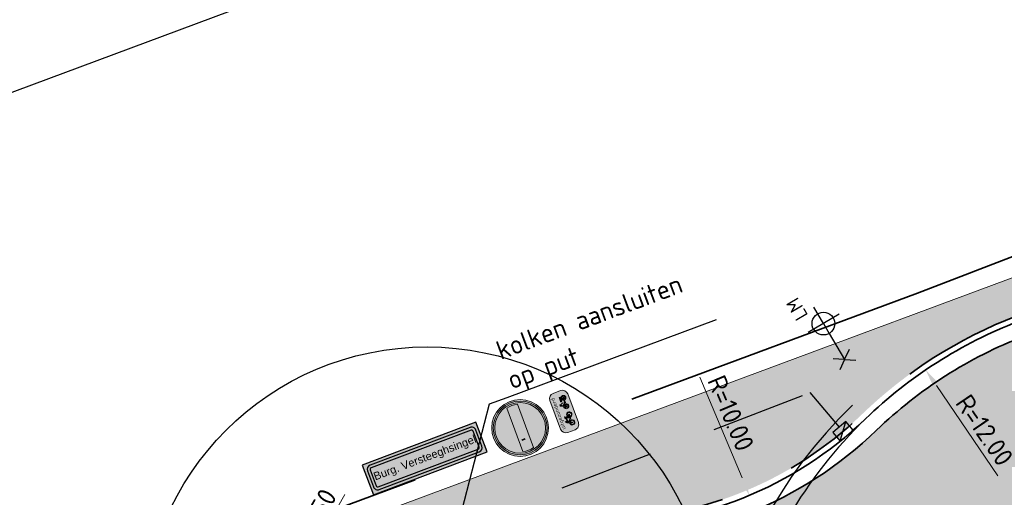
# Model space of a CAD drawing. Header units: metres. Extents: x 132493 to 134960, y 502695 to 503907.
# Tile 4 of 144: x 132514 to 132540, y 502752 to 502764. Entities that reach past the tile are written whole.
import ezdxf
from ezdxf import colors
from ezdxf.entities.mleader import LeaderData, LeaderLine
from ezdxf.enums import TextEntityAlignment as Align
from ezdxf.math import Vec2, Vec3

# ---------------------------------------------------------------- set-up
doc = ezdxf.new("R2010")
doc.units = ezdxf.units.M
for name, pattern in [('RI-HWA_KOLKAANSLUITING', [4.3, 2.5, -1.8]), ('VH-TROTTOIRBAND_130-150', [15, 5, -2, 2, -2, 2, -2]), ('XX-PROJECTGRENS', [18, 12, -3, 0, -3])]:
    doc.linetypes.add(name, pattern=pattern)
doc.layers.get('Defpoints').update_dxf_attribs({"color": 3})
doc.layers.add('ARC-hoev-bss-kf-kv-rood-kleurecht', color=43, linetype='Continuous', lineweight=35, plot=False)
doc.layers.add('ARC-hoev-gras zaaien', color=73, linetype='Continuous', lineweight=35, plot=False)
for name, color, linetype, lineweight in [('B-WE-VW-VERKEERSTEKEN_BORD_C-S', 7, 'Continuous', 25), ('B-WE-VW-VERKEERSTEKEN_BORD_ONDERBORD-S', 7, 'Continuous', 25), ('B02-WE-IE-MEUBILAIR_WEGMEUBILAIR-S', 11, 'Continuous', 25), ('N-WE-BC-WAPENING-GD', 180, 'Continuous', 25), ('N-WE-GR-GRAS-A-200', 81, 'Continuous', 18), ('N-WE-KG-GRENS_WERKGRENS-G', 5, 'XX-PROJECTGRENS', 35), ('N-WE-RI-HWA_KOLKAANSLUITING_PVC_125-G', 160, 'RI-HWA_KOLKAANSLUITING', 25), ('N-WE-RI-KOLK-S', 150, 'Continuous', 25), ('N-WE-VH-GOOT_BSS_ACHTERKANT-G', 202, 'Continuous', 35), ('N-WE-VH-KANTOPSLUITING_TROTTOIRBAND_130 150-G', 210, 'VH-TROTTOIRBAND_130-150', 35), ('N-WE-VH-KANTOPSLUITING_VOORKANTBAND-G', 7, 'Continuous', 35), ('N-WE-VH-KANTVERHARDING-G', 2, 'Continuous', 18), ('N01-WE-AM-M-200', 7, 'Continuous', 18), ('X-XX-AL-AANPIJLING-T25', 7, 'Continuous', 25), ('X-XX-AL-DETAIL1-M', 7, 'Continuous', 18), ('X-XX-AL-T25', 7, 'Continuous', 25)]:
    doc.layers.add(name, color=color, linetype=linetype, lineweight=lineweight)
doc.styles.add('ARIAL', font='arial.ttf')
doc.styles.add('NLCS-ISO', font='NLCS-ISO.ttf')
doc.styles.add('NLCS-ISO-M200-T25', font='NLCS-ISO.ttf', dxfattribs={"height": 0.5})
doc.styles.add('NLCS-RVV-M200-T25', font='NLCS-RVV.ttf')
doc.dimstyles.new('NLCS-M200-T25-PIJL_L2_H1', dxfattribs={"dimscale": 0.2, "dimtxt": 2.5, "dimasz": 2.5, "dimexe": 2, "dimexo": 2, "dimgap": 0.7, "dimtad": 1, "dimzin": 0, "dimdsep": 46, "dimtxsty": 'NLCS-ISO-M200-T25', "dimcen": 0, "dimdle": 2, "dimclrd": 256, "dimclre": 256, "dimclrt": 256, "dimadec": 1, "dimazin": 0, "dimtfac": 1, "dimtdec": 3, "dimtofl": 0, "dimtmove": 0, "dimatfit": 3, "dimfxl": 2, "dimfxlon": 1, "dimtfillclr": 256, "dimtolj": 1, "dimtzin": 0, "dimlwd": -1, "dimlwe": -1, "dimarcsym": 0})

# ---------------------------------------------------------------- blocks, each defined once
blk = doc.blocks.new('B-SVW-VERKEERSTEKEN_BORD_C02-SO')
at = {"true_color": 0xffffff}
h = blk.add_hatch(color=7, dxfattribs=at)
h.dxf.hatch_style = 1
h.paths.add_polyline_path([(-3.75, 0), (-3.55, 0, -1), (3.55, 0), (3.75, 0, 1)])
h = blk.add_hatch(color=7, dxfattribs=at)
h.dxf.hatch_style = 1
h.paths.add_polyline_path([(3.35, 0), (3.55, 0, 1), (-3.55, 0), (-3.35, 0, -1)])
h = blk.add_hatch(color=7, dxfattribs=at)
h.dxf.hatch_style = 1
h.paths.add_polyline_path([(-3.35, 0), (-3.149999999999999, 0, -0.06017352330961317), (-3.05941170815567, 0.75), (3.05941170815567, 0.75, -0.06017352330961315), (3.149999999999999, 0), (3.35, 0, 1)])
h = blk.add_hatch(color=7, dxfattribs=at)
h.dxf.hatch_style = 1
h.paths.add_polyline_path([(-3.55, 0), (-3.75, 0, 1), (3.75, 0), (3.55, 0, -1)])
h = blk.add_hatch(color=7, dxfattribs=at)
h.dxf.hatch_style = 1
h.paths.add_polyline_path([(-3.35, 0), (-3.55, 0, 1), (3.55, 0), (3.35, 0, -1)])
h = blk.add_hatch(color=7, dxfattribs=at)
h.dxf.hatch_style = 1
h.paths.add_polyline_path([(3.35, 0), (3.149999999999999, 0, -0.0601735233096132), (3.05941170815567, -0.7500000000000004), (-3.05941170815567, -0.75, -0.06017352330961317), (-3.149999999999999, 0), (-3.35, 0, 1)])
h = blk.add_hatch(color=7, dxfattribs=at)
h.dxf.hatch_style = 1
h.paths.add_polyline_path([(3.05941170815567, -0.7500000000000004, 0.1207843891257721), (3.05941170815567, 0.75), (-3.05941170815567, 0.75, 0.1207843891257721), (-3.05941170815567, -0.75)])
at = {"color": 250, "lineweight": 0, "true_color": 0x191919}
blk.add_lwpolyline([(-3.05941170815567, -0.75), (3.05941170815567, -0.7500000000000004, 0.1207843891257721), (3.05941170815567, 0.75), (-3.05941170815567, 0.75, 0.1207843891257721)], format="xyb", close=True, dxfattribs=at)
for radius in [3.75, 3.55, 3.35]:
    blk.add_circle((0, 0), radius, dxfattribs=at)
blk = doc.blocks.new('*D221')
at = {"layer": 'Defpoints', "color": 0, "transparency": 16777216}
for p in [(132521.0364296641, 502749.5372042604), (132520.7864296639, 502749.1041915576)]:
    blk.add_point(p, dxfattribs=at)
at = {"layer": 'X-XX-AL-DETAIL1-M', "transparency": 16777216}
blk.add_line((132522.3514296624, 502751.8148510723), (132521.0364296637, 502749.5372042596), dxfattribs=at)
blk.add_solid([(132520.96426088, 502749.5788709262), (132521.1085984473, 502749.495537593), (132520.7864296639, 502749.1041915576)], dxfattribs=at)
at = {"layer": 'X-XX-AL-DETAIL1-M', "transparency": 16777216, "insert": (132521.4811797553, 502751.0875340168), "char_height": 0.5, "attachment_point": 5, "rotation": 60.000000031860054, "style": 'NLCS-ISO-M200-T25'}
blk.add_mtext('\\A1;R=0.50', dxfattribs=at)
blk = doc.blocks.new('B-SIE-WEG_LICHTMAST_1UITHOUDER-SO')
for p, q in [((0, -2.420000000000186), (0, 2.330000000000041)), ((-5.500000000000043, 0), (-6.338789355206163, 1.24355635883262)), ((-5.500000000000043, 0), (-6.338789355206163, -1.24355635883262)), ((-5.500000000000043, 0), (-4.661210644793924, 1.24355635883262)), ((-1.499999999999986, 0), (-5.500000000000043, 0)), ((-5.500000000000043, 0), (-4.661210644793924, -1.24355635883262)), ((0, 0), (-1.494999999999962, 0)), ((0, 0), (2.515000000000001, 0))]:
    blk.add_line(p, q)
blk.add_circle((-0.0004327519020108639, 6.571428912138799e-05), 1.500000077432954)
at = {"style": 'NLCS-ISO'}
blk.add_attdef('TYPE', text='', height=1.8, dxfattribs=at).set_placement((0, 2.330000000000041), align=Align.BOTTOM_CENTER)
blk = doc.blocks.new('N-SRI-KOLK_TROTTOIR-SO')
blk.add_hatch(color=256).paths.add_polyline_path([(1.125000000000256, 1.499999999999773), (-1.124999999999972, 1.499999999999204), (-1.124999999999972, 5.684341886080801e-13)])
blk.add_line((-1.124999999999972, 0), (1.124999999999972, 1.499999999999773))
at = {"flags": 128}
blk.add_lwpolyline([(-1.124999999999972, 0), (1.124999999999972, 0), (1.124999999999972, 1.499999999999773), (-1.124999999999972, 1.499999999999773)], close=True, dxfattribs=at)
blk = doc.blocks.new('N01 - 2')
at = {"layer": 'N-WE-BC-WAPENING-GD', "true_color": 0x0000fe}
h = blk.add_hatch(color=5, dxfattribs=at)
edge = h.paths.add_edge_path(flags=16)
edge.add_line((1.409947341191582, 0.6115856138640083), (-1.409898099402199, 0.611585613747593))
edge.add_arc((-1.409897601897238, 0.5356688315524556), 0.07591678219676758, 90.00037547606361, 90.00674147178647)
edge.add_arc((-1.409893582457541, 0.4950145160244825), 0.1165710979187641, 90.00636596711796, 180.0063659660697)
edge.add_arc((-1.450548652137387, 0.4950101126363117), 0.07591602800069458, 179.9956443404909, 180.0064517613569, ccw=False)
edge.add_line((-1.526464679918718, 0.4950158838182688), (-1.52649990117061, 0.04065035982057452))
edge.add_arc((-1.409928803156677, 0.04065430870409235), 0.1165710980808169, 180.0019409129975, 270.006365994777)
edge.add_arc((-1.409924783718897, 1.040783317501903e-06), 0.07591782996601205, 270.00037542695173, 270.00674142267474, ccw=False)
edge.add_line((-1.409924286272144, -0.07591678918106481), (1.40992428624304, -0.07591678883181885))
edge.add_arc((1.409923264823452, -5.311777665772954e-07), 0.07591625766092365, 270.0007708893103, 270.0071368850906)
edge.add_arc((1.409919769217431, 0.04065430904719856), 0.1165710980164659, 270.0063659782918, 360.0019408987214)
edge.add_line((1.526490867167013, 0.04065825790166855), (1.52652608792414, 0.4950184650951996))
edge.add_arc((1.409954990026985, 0.4950145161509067), 0.1165710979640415, 0.001940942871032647, 90.00375947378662)
h.paths.add_polyline_path([(-1.602431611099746, -0.1518335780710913), (1.602392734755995, -0.1518335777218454), (1.602457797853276, 0.6875024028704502), (-1.602366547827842, 0.6875024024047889)])
at = {"layer": 'N-WE-BC-WAPENING-GD'}
h = blk.add_hatch(color=255, dxfattribs=at)
h.dxf.hatch_style = 1
h.paths.add_polyline_path([(1.409954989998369, 0.611585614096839), (-1.4098935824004, 0.6115856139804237, 0.4142461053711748), (-1.526464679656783, 0.4950015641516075, -4.715626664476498e-05), (-1.526464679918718, 0.4950158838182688), (-1.526499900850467, 0.04066334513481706, 0.41426881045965), (-1.409915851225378, -0.07591678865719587, -2.777688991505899e-05), (-1.409924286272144, -0.07591678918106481), (1.409919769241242, -0.07591678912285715, 0.4141908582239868), (1.526490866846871, 0.04064527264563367), (1.526526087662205, 0.4950054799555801, 0.414236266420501)])
h.paths.add_polyline_path([(1.409954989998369, 0.5356688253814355), (-1.409893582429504, 0.5356688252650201, 0.4141908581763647), (-1.450547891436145, 0.4950176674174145), (-1.450583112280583, 0.04065745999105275, 0.4142362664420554), (-1.409928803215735, -4.074536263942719e-10), (1.409919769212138, -4.074536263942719e-10, 0.4141908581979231), (1.450574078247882, 0.04065115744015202), (1.450609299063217, 0.4950113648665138, 0.4142362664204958)], flags=16)
h.paths.add_polyline_path([(-1.41072047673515, 0.04703197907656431), (1.410719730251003, 0.04705436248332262), (1.410716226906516, 0.4886508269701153), (-1.410723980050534, 0.488628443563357)], flags=8)
at = {"layer": 'N-WE-BC-WAPENING-GD', "true_color": 0x0000fe}
blk.add_hatch(color=5, dxfattribs=at).paths.add_polyline_path([(-1.4098935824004, 0.5356688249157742, 0.4142462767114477), (-1.450547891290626, 0.4950099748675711, -4.730403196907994e-05), (-1.450547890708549, 0.4950176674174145), (-1.450583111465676, 0.04065746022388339, 0.4142688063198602), (-1.409924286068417, -2.328306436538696e-10, -2.777780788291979e-05), (-1.409928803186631, 0), (1.409919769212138, 1.164153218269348e-10, 0.4142459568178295), (1.450574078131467, 0.04065880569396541, -4.703097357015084e-05), (1.450574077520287, 0.04065115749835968), (1.450609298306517, 0.4950113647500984, 0.4142687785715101), (1.409950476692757, 0.5356688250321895, -2.775414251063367e-05), (1.409954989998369, 0.5356688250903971)])
at = {"layer": 'N-WE-BC-WAPENING-GD', "color": 5, "true_color": 0x0000fe, "flags": 128}
blk.add_lwpolyline([(-1.602431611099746, -0.1518335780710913), (1.602392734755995, -0.1518335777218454), (1.602457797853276, 0.6875024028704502), (-1.602366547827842, 0.6875024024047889)], close=True, dxfattribs=at)
at = {"layer": 'N-WE-BC-WAPENING-GD', "color": 5, "true_color": 0x0000fe}
for points in [[(1.409947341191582, 0.6115856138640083), (-1.409898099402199, 0.611585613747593, 2.777689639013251e-05), (-1.409906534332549, 0.6115856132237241, 0.4142135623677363), (-1.526464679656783, 0.4950015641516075, -4.715626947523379e-05), (-1.526464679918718, 0.4950158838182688), (-1.52649990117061, 0.04065035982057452, 0.4142361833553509), (-1.409915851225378, -0.07591678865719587, -2.777689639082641e-05), (-1.409924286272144, -0.07591678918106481), (1.40992428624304, -0.07591678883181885, 2.777689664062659e-05), (1.409932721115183, -0.07591678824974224, 0.4141909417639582), (1.526490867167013, 0.04065825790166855), (1.52652608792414, 0.4950184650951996, 0.4142228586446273)], [(1.40995047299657, 0.5356688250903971), (-1.409898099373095, 0.5356688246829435, 0.4142135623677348), (-1.450547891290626, 0.4950099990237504), (-1.45058311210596, 0.04064979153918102, 0.4142135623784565), (-1.409924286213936, -2.328306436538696e-10), (1.409924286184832, 1.746229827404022e-10, 0.4142135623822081), (1.450574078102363, 0.0406588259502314), (1.450609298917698, 0.4950190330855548, 0.4142135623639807)]]:
    blk.add_lwpolyline(points, format="xyb", close=True, dxfattribs=at)
at = {"layer": 'X-XX-AL-T25', "insert": (-1.422808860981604, 0.3925717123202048), "char_height": 0.2087205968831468, "attachment_point": 1, "rotation": 0.00045454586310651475, "style": 'ARIAL'}
blk.add_mtext_dynamic_manual_height_columns('Burg. Versteeghsingel', width=3.183377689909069, gutter_width=1.043602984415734, heights=[0], dxfattribs=at)
blk = doc.blocks.new('B-SVW-VERKEERSTEKEN_BORD_ONDERBORD_OB54-SO')
at = {"true_color": 0xffffff}
h = blk.add_hatch(color=7, dxfattribs=at)
h.dxf.hatch_style = 1
edge = h.paths.add_edge_path()
edge.add_line((2.749999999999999, -0.5240370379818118), (2.749999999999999, 0.5240370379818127))
edge.add_arc((2.024037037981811, 0.5240370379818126), 0.7259629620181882, 8.762305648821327e-15, 90.00000000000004)
edge.add_line((2.02403703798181, 1.250000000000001), (-2.02403703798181, 1.25))
edge.add_arc((-2.02403703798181, 0.5240370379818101), 0.7259629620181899, 90.00000000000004, 180)
edge.add_line((-2.75, 0.5240370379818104), (-2.749999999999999, -0.5240370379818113))
edge.add_arc((-2.02403703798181, -0.5240370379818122), 0.7259629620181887, 179.9999999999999, 269.9999999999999)
edge.add_line((-2.024037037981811, -1.250000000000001), (2.02403703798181, -1.25))
edge.add_arc((2.024037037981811, -0.5240370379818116), 0.7259629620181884, 269.9999999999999, 360)
h = blk.add_hatch(color=7, dxfattribs=at)
h.dxf.hatch_style = 1
h.paths.add_polyline_path([(-0.8160050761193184, 0.01633553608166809), (-0.7586742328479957, 0.144041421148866), (-0.6726673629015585, 0.144041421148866), (-0.6726673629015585, 0.2170253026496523), (-0.9411021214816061, 0.2170253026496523, 1), (-0.9411021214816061, 0.144041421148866), (-0.8368545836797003, 0.144041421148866), (-0.8707482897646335, 0.07105753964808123), (-1.475405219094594, 0.07105753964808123), (-1.433681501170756, 0.182217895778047, -0.3458606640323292), (-1.376364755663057, 0.2170253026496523), (-1.285140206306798, 0.2170253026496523), (-1.285140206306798, 0.2899879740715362), (-1.389371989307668, 0.289879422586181, 0.3343475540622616), (-1.506679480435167, 0.2013722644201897), (-1.631776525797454, -0.1556782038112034, 0.7942654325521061), (-1.937444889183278, -0.7672055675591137, 0.4733002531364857), (-1.407646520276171, -0.6640666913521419, 0.427470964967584), (-1.564020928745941, -0.1817453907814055), (-1.527528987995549, -0.0748890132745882), (-1.113137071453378, -0.53359938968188), (-0.9463198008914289, -0.53359938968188, 0.5293484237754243), (-0.4304328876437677, -0.8047448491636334, 0.4761740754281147), (-0.3273417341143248, -0.2749780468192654, 0.3180092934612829), (-0.7195840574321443, -0.1713100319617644)])
h.paths.add_polyline_path([(-1.496254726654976, 0.0007037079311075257), (-0.9046207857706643, 0.0007037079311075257), (-1.102701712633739, -0.4371571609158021)], flags=16)
h.paths.add_polyline_path([(-1.590077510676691, -0.2521204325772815, -0.5422541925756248), (-1.539404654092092, -0.7104577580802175, -0.6326380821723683), (-1.991446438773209, -0.4970968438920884, -0.479902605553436), (-1.657843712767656, -0.2286620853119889), (-1.749068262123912, -0.4866826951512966, 1.053204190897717), (-1.678693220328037, -0.5075322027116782)], flags=16)
h.paths.add_polyline_path([(-0.8550952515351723, -0.06706249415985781), (-0.784741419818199, -0.2025948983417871, 0.2341669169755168), (-0.9463198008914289, -0.4606155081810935), (-1.034935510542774, -0.4606155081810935)], flags=16)
h.paths.add_polyline_path([(-0.7508477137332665, -0.2703611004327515), (-0.65181785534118, -0.4606155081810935), (-0.8707482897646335, -0.4606155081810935, -0.2160576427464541)], flags=16)
h.paths.add_polyline_path([(-0.8707482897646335, -0.53359938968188), (-0.5918781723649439, -0.53359938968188, 0.566150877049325), (-0.5605933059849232, -0.4814650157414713), (-0.6856903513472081, -0.236467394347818, -0.5642606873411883), (-0.3240753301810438, -0.5392398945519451, -0.3964878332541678), (-0.6229170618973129, -0.7721934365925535, -0.3501344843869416)], flags=16)
h = blk.add_hatch(color=7, dxfattribs=at)
h.dxf.hatch_style = 1
h.paths.add_polyline_path([(1.134963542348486, -0.1704902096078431), (1.05071005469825, -0.033578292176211, 0.2553060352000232), (1.015084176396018, -0.01411890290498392), (0.8300368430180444, -0.01411890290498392), (0.8769535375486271, 0.09534631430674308, -0.3183027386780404), (0.9395020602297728, 0.1396541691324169), (1.041151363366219, 0.1396541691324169), (1.041151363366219, 0.2386946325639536), (0.913434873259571, 0.2386946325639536, 0.3213273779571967), (0.8065784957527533, 0.1761461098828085), (0.6241400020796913, -0.2330387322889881), (0.5642003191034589, -0.2226245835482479), (0.5642003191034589, -0.1444230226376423, 0.1068023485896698), (0.3895777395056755, -0.1757078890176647), (0.4234502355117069, -0.2486917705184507, 0.671061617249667), (0.3937188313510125, -0.8254878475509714, 0.9483494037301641), (0.7153645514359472, -0.2695412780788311), (0.7805219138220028, -0.1183770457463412), (1.043760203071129, -0.5484113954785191, 0.2591533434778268), (1.114114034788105, -0.5875015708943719), (1.403419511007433, -0.5875015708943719, 0.9315490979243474), (2.041970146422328, -0.543193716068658, 0.9228273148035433), (1.406028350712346, -0.4910593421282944), (1.161030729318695, -0.4910593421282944, -0.2554646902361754), (1.103699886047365, -0.4597956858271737), (1.056783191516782, -0.3868118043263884), (1.137572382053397, -0.2121892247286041, 0.2495832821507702)])
h.paths.add_polyline_path([(0.4562531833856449, -0.7438508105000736, -0.9295088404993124), (0.5886631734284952, -0.323014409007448), (0.4916347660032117, -0.5337220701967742, 1), (0.5792353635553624, -0.5740611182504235), (0.6762637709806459, -0.3633534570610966, -0.8633696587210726)], flags=16)
h.paths.add_polyline_path([(1.942696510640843, -0.531748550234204, -0.9295088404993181), (1.505058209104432, -0.5875015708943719), (1.737032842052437, -0.5875015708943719, 1), (1.737032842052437, -0.4910593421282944), (1.505058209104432, -0.4910593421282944, -0.8633696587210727)], flags=16)
h = blk.add_hatch(color=7, dxfattribs=at)
h.dxf.hatch_style = 1
h.paths.add_polyline_path([(1.700530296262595, -0.1444230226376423), (1.955963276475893, -0.1444230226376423), (1.955963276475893, -0.01411890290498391), (1.400810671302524, -0.01411890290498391, 0.5721557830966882), (1.367959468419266, -0.07000635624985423), (1.432095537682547, -0.2069927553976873, 0.436320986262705), (1.482355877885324, -0.222039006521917, -0.1401265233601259)])
at = {"color": 250, "lineweight": 0, "true_color": 0x191919}
for points in [[(2.749999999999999, -0.5240370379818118), (2.749999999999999, 0.5240370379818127, 0.4142135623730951), (2.02403703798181, 1.250000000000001), (-2.02403703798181, 1.25, 0.4142135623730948), (-2.75, 0.5240370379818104), (-2.749999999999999, -0.5240370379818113, 0.4142135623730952), (-2.024037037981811, -1.250000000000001), (2.02403703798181, -1.25, 0.4142135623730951)], [(-0.8160050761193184, 0.01633553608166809), (-0.7586742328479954, 0.144041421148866), (-0.6726673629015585, 0.144041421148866), (-0.6726673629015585, 0.2170253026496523), (-0.9411021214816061, 0.2170253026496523, 0.9999999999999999), (-0.9411021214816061, 0.144041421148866), (-0.8368545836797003, 0.144041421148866), (-0.8707482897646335, 0.07105753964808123), (-1.475405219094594, 0.07105753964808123), (-1.433681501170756, 0.1822178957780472, -0.3458606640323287), (-1.376364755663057, 0.2170253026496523), (-1.285140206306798, 0.2170253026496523), (-1.285140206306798, 0.2899879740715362), (-1.389371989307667, 0.289879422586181, 0.3343475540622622), (-1.506679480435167, 0.2013722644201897), (-1.631776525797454, -0.1556782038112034, 0.7942654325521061), (-1.937444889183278, -0.7672055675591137, 0.4733002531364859), (-1.407646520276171, -0.6640666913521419, 0.4274709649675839), (-1.564020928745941, -0.1817453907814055), (-1.527528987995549, -0.0748890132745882), (-1.113137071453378, -0.5335993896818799), (-0.9463198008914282, -0.5335993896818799, 0.5293484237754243), (-0.4304328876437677, -0.8047448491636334, 0.4761740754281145), (-0.327341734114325, -0.2749780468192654, 0.3180092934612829), (-0.7195840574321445, -0.1713100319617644)], [(1.406028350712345, -0.4910593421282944, -0.9228273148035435), (2.041970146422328, -0.543193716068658, -0.931549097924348), (1.403419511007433, -0.5875015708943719), (1.114114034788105, -0.5875015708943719, -0.2591533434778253), (1.04376020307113, -0.5484113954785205), (0.7805219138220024, -0.1183770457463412), (0.7153645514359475, -0.2695412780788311, -0.9483494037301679), (0.3937188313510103, -0.8254878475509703, -0.6710616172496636), (0.423450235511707, -0.2486917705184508), (0.3895777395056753, -0.1757078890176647, -0.1068023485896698), (0.5642003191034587, -0.1444230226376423), (0.5642003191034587, -0.2226245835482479), (0.6241400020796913, -0.2330387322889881), (0.8065784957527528, 0.1761461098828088, -0.3213273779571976), (0.9134348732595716, 0.2386946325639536), (1.041151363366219, 0.2386946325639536), (1.041151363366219, 0.1396541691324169), (0.9395020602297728, 0.1396541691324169, 0.3183027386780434), (0.8769535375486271, 0.0953463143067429), (0.8300368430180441, -0.01411890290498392), (1.015084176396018, -0.01411890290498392, -0.2655979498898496), (1.05156551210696, -0.03496841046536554), (1.134963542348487, -0.1704902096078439, -0.2495832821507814), (1.137572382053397, -0.2121892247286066), (1.056783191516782, -0.3868118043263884), (1.103699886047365, -0.4597956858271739, 0.2554646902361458), (1.161030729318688, -0.4910593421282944)], [(-1.590077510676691, -0.2521204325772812, -0.5422541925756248), (-1.539404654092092, -0.7104577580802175, -0.6326380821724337), (-1.991446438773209, -0.4970968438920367, -0.479902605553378), (-1.657843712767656, -0.2286620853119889), (-1.749068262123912, -0.4866826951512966, 1.053204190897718), (-1.678693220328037, -0.5075322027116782)], [(-0.8550952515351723, -0.06706249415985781), (-1.034935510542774, -0.4606155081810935), (-0.9463198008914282, -0.4606155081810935, -0.2341669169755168), (-0.7847414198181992, -0.2025948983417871)], [(-0.6856903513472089, -0.236467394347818, -0.5642606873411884), (-0.3240753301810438, -0.5392398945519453, -0.3964878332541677), (-0.6229170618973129, -0.7721934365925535, -0.3501344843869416), (-0.8707482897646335, -0.5335993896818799), (-0.5918781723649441, -0.5335993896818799, 0.5661508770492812), (-0.5605933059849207, -0.4814650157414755)], [(-0.65181785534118, -0.4606155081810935), (-0.7508477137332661, -0.2703611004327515, 0.2160576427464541), (-0.8707482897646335, -0.4606155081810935)], [(0.6762637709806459, -0.3633534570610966, -0.8633696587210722), (0.4562531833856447, -0.7438508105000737, -0.9295088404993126), (0.5886631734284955, -0.323014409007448), (0.4916347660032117, -0.5337220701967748, 0.9999999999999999), (0.579235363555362, -0.5740611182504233)], [(1.955963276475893, -0.01411890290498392), (1.400810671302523, -0.01411890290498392, 0.5265277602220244), (1.365726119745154, -0.06523621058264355), (1.432095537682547, -0.2069927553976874, 0.4856487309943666), (1.487112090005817, -0.2186911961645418, -0.1366086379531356), (1.700530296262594, -0.1444230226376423), (1.955963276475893, -0.1444230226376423)], [(1.505058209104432, -0.4910593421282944, -0.8633696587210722), (1.942696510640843, -0.531748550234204, -0.9295088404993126), (1.505058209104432, -0.5875015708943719), (1.737032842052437, -0.5875015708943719, 0.9999999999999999), (1.737032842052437, -0.4910593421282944)]]:
    blk.add_lwpolyline(points, format="xyb", close=True, dxfattribs=at)
blk.add_lwpolyline([(-0.9046207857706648, 0.0007037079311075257), (-1.496254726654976, 0.0007037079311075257), (-1.102701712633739, -0.4371571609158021)], close=True, dxfattribs=at)
at = {"color": 250, "true_color": 0x191919, "style": 'NLCS-RVV-M200-T25'}
blk.add_text('uitgezonderd', height=0.5, dxfattribs=at).set_placement((0, 0.5980707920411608), align=Align.CENTER)
blk = doc.blocks.new('*D536')
at = {"layer": 'Defpoints', "color": 0, "transparency": 16777216}
for p in [(132537.67842094, 502755.098601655), (132544.426070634, 502745.1754356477)]:
    blk.add_point(p, dxfattribs=at)
at = {"layer": 'N01-WE-AM-M-200', "transparency": 16777216}
blk.add_line((132539.5790089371, 502752.3035765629), (132537.9595730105, 502754.6851364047), dxfattribs=at)
blk.add_solid([(132538.0284838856, 502754.731995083), (132537.8906621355, 502754.6382777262), (132537.67842094, 502755.098601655)], dxfattribs=at)
at = {"layer": 'N01-WE-AM-M-200', "transparency": 16777216, "insert": (132539.2323699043, 502753.5069224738), "char_height": 0.5, "attachment_point": 5, "rotation": 304.2152947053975, "style": 'NLCS-ISO-M200-T25'}
blk.add_mtext('\\A1;R=12.00', dxfattribs=at)
blk = doc.blocks.new('*D537')
at = {"layer": 'Defpoints', "color": 0, "transparency": 16777216}
for p in [(132529.146997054, 502761.0042040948), (132533.0255118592, 502751.7869852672)]:
    blk.add_point(p, dxfattribs=at)
at = {"layer": 'N01-WE-AM-M-200', "transparency": 16777216}
blk.add_line((132531.7145738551, 502754.9024052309), (132532.831586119, 502752.2478462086), dxfattribs=at)
blk.add_solid([(132532.9083962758, 502752.2801671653), (132532.7547759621, 502752.2155252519), (132533.0255118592, 502751.7869852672)], dxfattribs=at)
at = {"layer": 'N01-WE-AM-M-200', "transparency": 16777216, "insert": (132532.5355886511, 502753.9568182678), "char_height": 0.5, "attachment_point": 5, "rotation": 292.8208781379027, "style": 'NLCS-ISO-M200-T25'}
blk.add_mtext('\\A1;R=10.00', dxfattribs=at)

msp = doc.modelspace()

# ---------------------------------------------------------------- hatches: boundary and pattern name
at = {"layer": 'ARC-hoev-bss-kf-kv-rood-kleurecht', "transparency": 33554636}
h = msp.add_hatch(color=256, dxfattribs=at)
h.dxf.hatch_style = 1
edge = h.paths.add_edge_path()
edge.add_line((132547.6885700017, 502753.3072899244), (132547.7993284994, 502753.3491401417))
edge.add_line((132547.7993284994, 502753.3491401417), (132545.9478361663, 502758.1662470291))
edge.add_line((132545.9478361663, 502758.1662470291), (132540.2715189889, 502755.9845105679))
edge.add_arc((132544.4260706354, 502745.1754356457), 11.58000000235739, 111.024650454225, 133.9876533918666)
edge.add_arc((132529.1469970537, 502761.0042040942), 10.42000000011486, 269.5009881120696, 313.9876533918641, ccw=False)
edge.add_arc((132528.929264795, 502736.0051522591), 14.57999999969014, 89.50098811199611, 111.0246504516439)
edge.add_line((132523.6984044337, 502749.6145056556), (132521.8282150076, 502748.895683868))
edge.add_line((132521.8282150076, 502748.895683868), (132522.8653681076, 502746.1229276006))
edge.add_line((132522.8653681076, 502746.1229276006), (132524.377422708, 502746.6827814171))
edge.add_arc((132526.6048380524, 502740.6567828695), 6.424487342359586, 33.828828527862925, 110.28603808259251, ccw=False)
edge.add_arc((132524.0147745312, 502739.1359013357), 9.424451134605, 23.838783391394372, 32.74345051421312, ccw=False)
edge.add_line((132532.6351908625, 502742.9449302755), (132536.1486458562, 502735.7143244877))
edge.add_line((132536.1486458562, 502735.7143244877), (132542.2484427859, 502738.62844332))
edge.add_arc((132551.4373311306, 502743.5704555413), 10.4335590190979, 111.0571150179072, 208.2724668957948, ccw=False)
at = {"layer": 'ARC-hoev-gras zaaien', "transparency": 33554623}
h = msp.add_hatch(color=256, dxfattribs=at)
h.dxf.hatch_style = 1
edge = h.paths.add_edge_path()
edge.add_arc((132519.9826259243, 502749.4055055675), 0.6500000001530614, 20.39732284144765, 110.397322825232)
edge.add_line((132519.7560825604, 502750.0147494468), (132554.8050473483, 502763.0409385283))
edge.add_line((132554.8050473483, 502763.0409385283), (132555.0181968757, 502762.8935225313))
edge.add_line((132555.0181968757, 502762.8935225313), (132617.3953980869, 502787.0978462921))
edge.add_arc((132159.7053313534, 503911.5603245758), 1214.041211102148, 292.1478022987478, 293.5512580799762)
edge.add_arc((132507.6238599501, 503062.0687258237), 297.000000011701, 291.0246504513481, 297.50777953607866, ccw=False)
edge.add_line((132614.1784228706, 502784.8411566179), (132547.7106765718, 502759.2937636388))
edge.add_line((132547.7106765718, 502759.2937636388), (132547.656861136, 502759.4337775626))
edge.add_line((132547.656861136, 502759.4337775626), (132540.0670203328, 502756.5165634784))
edge.add_arc((132544.4260706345, 502745.1754356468), 12.1500000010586, 111.0246504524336, 133.987653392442)
edge.add_arc((132529.1469970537, 502761.0042040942), 9.850000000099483, 269.50098811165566, 313.9876533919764, ccw=False)
edge.add_arc((132528.9292647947, 502736.0051522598), 15.1499999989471, 89.50098811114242, 111.0246504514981)
edge.add_line((132523.4939057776, 502750.1465585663), (132521.1176688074, 502749.2332334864))
edge.add_arc((132520.9920994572, 502749.5599326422), 0.3500000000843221, 200.3973228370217, 291.02465043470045, ccw=False)
edge.add_line((132520.6640450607, 502749.4379477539), (132520.5918698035, 502749.6320489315))
at = {"layer": 'N-WE-GR-GRAS-A-200', "transparency": 33554559}
h = msp.add_hatch(dxfattribs=at)
h.set_pattern_fill('AGR-GRAS_02', color=256, scale=0.02, angle=41.18807900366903, pattern_type=2)
h.set_pattern_definition([(19.88062735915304, (198017.181108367, -11215.78288670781), (0.1200683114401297, 0.256092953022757), [0.04999999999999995, -0.1499999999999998]), (19.88062735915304, (198017.2437453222, -11215.63263155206), (0.1200683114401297, 0.256092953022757), [0.04999999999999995, -0.1499999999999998]), (109.880627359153, (198017.1761121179, -11215.71025725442), (-0.256092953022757, 0.1200683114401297), [0.05, -0.15]), (109.880627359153, (198017.2275400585, -11215.61722410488), (-0.256092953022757, 0.1200683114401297), [0.05, -0.15]), (64.88062735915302, (198017.1711158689, -11215.6376278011), (-0.06801232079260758, 0.1880806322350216), [0.05000000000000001, -0.2328427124]), (154.880627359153, (198017.2845527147, -11215.74547993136), (-0.1880806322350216, -0.06801232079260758), [0.04999999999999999, -0.2328427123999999]), (46.44567855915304, (198017.2077248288, -11215.70945943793), (0.1880806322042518, 0.06801232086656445), [0.04999999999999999, -0.3972135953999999]), (46.44567855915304, (198017.2583549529, -11215.58481357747), (0.1880806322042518, 0.06801232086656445), [0.04999999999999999, -0.3972135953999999]), (83.3155761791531, (198017.3127648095, -11215.73527808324), (-0.0680123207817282, 0.1880806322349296), [0.05, -0.3972135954]), (83.3155761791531, (198017.1975229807, -11215.68124734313), (-0.0680123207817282, 0.1880806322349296), [0.05, -0.3972135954]), (83.3155761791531, (198017.2803542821, -11215.70446318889), (-0.0680123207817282, 0.1880806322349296), [0.05, -0.3972135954]), (136.4456785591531, (198017.1437015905, -11215.67944236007), (-0.06801232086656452, 0.1880806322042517), [0.05, -0.3972135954]), (173.315576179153, (198017.2085226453, -11215.74107214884), (-0.1880806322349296, -0.06801232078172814), [0.04999999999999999, -0.3972135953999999])])
edge = h.paths.add_edge_path()
edge.add_arc((132519.9826259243, 502749.4055055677), 0.6499999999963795, 20.39732284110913, 110.3973228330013)
edge.add_line((132519.7560825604, 502750.0147494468), (132529.6348847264, 502753.6881176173))
edge.add_arc((132524.5183660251, 502748.2043929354), 7.500000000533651, 25.166948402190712, 46.984005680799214, ccw=False)
edge.add_arc((132529.1469970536, 502761.0042040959), 9.850000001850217, 269.5009881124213, 282.6637954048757, ccw=False)
edge.add_arc((132528.9292647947, 502736.0051522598), 15.1499999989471, 89.50098811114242, 111.0246504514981)
edge.add_line((132523.4939057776, 502750.1465585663), (132521.1176688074, 502749.2332334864))
edge.add_arc((132520.9920994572, 502749.5599326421), 0.3500000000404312, 200.3973228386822, 291.0246504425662, ccw=False)
edge.add_line((132520.6640450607, 502749.4379477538), (132520.5918698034, 502749.6320489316))

# ---------------------------------------------------------------- linework, layer by layer
at = {"layer": 'Defpoints', "elevation": -7055.849716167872, "flags": 128}
msp.add_lwpolyline([(132515.6407453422, 502694.5205919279), (132493.1757839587, 502754.8372004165), (132672.9139215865, 502821.7807906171), (132690.452397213, 502774.6914276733), (132565.4683856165, 502728.141051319), (132570.3948818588, 502714.9138056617)], close=True, dxfattribs=at)
at = {"layer": 'Defpoints', "flags": 128}
for points in [[(132535.7447788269, 502754.1690540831, 0.3245730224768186), (132533.1831027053, 502739.7123163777, 0.3245730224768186)], [(132536.0920304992, 502753.8093093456, 0.06920264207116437), (132534.0524049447, 502751.2076044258, 0.06920264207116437)]]:
    msp.add_lwpolyline(points, format="xyb", dxfattribs=at)
at = {"layer": 'Defpoints'}
msp.add_circle((132524.5183660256, 502748.2043929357), 7.5, dxfattribs=at)
at = {"layer": 'N-WE-KG-GRENS_WERKGRENS-G', "flags": 128}
msp.add_lwpolyline([(132714.2253158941, 502831.3904483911), (132712.7400949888, 502830.0161407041), (132714.1731425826, 502827.1052403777), (132719.4251604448, 502816.1866046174), (132713.9174027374, 502811.8229371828, 0.04161843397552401), (132718.6427681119, 502809.6287933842, 0.09745513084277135), (132725.8804583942, 502809.0646027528), (132725.8125626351, 502804.7527027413), (132725.6099385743, 502797.8086237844), (132725.1053925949, 502797.8233461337, -0.135959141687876), (132716.3704461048, 502797.1749889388), (132711.3572987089, 502798.4330373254), (132706.3933053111, 502799.6787505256), (132700.2689487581, 502800.2533693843, -0.009927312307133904), (132677.6423638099, 502796.2204368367), (132632.4775441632, 502780.0411305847), (132631.3302142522, 502779.1512723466), (132632.0502299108, 502777.5865491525), (132622.168617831, 502772.6569421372), (132620.9717571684, 502775.0561014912), (132620.4519287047, 502775.3022731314), (132554.7125988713, 502749.9192737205), (132553.5520077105, 502749.2593933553), (132548.0520104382, 502747.4137700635), (132545.8161554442, 502745.8969879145), (132546.8223194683, 502744.5961167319), (132545.4636435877, 502743.7122677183), (132548.2703150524, 502740.2041546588), (132546.1977120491, 502738.5524976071), (132547.2734198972, 502736.3736973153), (132545.773115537, 502735.6868012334), (132549.5112197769, 502726.1300581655), (132550.9953625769, 502723.075728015), (132548.6114247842, 502721.9184287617), (132542.8630033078, 502733.748541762), (132538.4003322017, 502731.5800659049), (132545.6203605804, 502716.6702314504), (132539.1543029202, 502713.582988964), (132538.3787504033, 502715.2073406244), (132538.8299591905, 502715.4227718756, 0.1258055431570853), (132540.8642619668, 502717.121495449), (132538.2229633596, 502722.5858758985), (132533.0917598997, 502720.1696919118), (132531.9897855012, 502722.4959291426), (132537.06849646, 502724.96466485), (132534.5651297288, 502730.1339482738), (132532.6554730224, 502734.0772605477), (132529.4452623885, 502740.761434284, 0.3885101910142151), (132526.4405938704, 502741.9752038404), (132517.3612774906, 502738.5866334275), (132516.3409391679, 502741.2473833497), (132514.3343546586, 502748.3721289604), (132518.7602017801, 502750.017851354), (132518.7078413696, 502750.1586643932), (132537.4658066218, 502757.1237498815), (132545.2267770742, 502760.1067389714), (132545.3430136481, 502759.9905023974), (132617.2179337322, 502787.5652962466, 0.0530358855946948), (132670.1520954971, 502814.1423324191), (132672.3265500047, 502817.6322222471), (132670.7549624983, 502818.6114352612), (132672.1943896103, 502820.9216431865), (132670.4513079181, 502822.0267407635), (132673.8028653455, 502827.2857703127), (132676.7105516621, 502830.3663762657), (132678.6356808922, 502831.8345226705), (132679.3636294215, 502829.7175962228), (132686.5403633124, 502831.996473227), (132685.8887513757, 502832.7922795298), (132687.7843656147, 502834.3444221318), (132685.8924956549, 502836.654941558, -0.03363462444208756), (132681.7567952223, 502842.4619635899), (132688.1466029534, 502846.9156222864), (132694.4953659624, 502837.8068472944)], format="xyb", dxfattribs=at)
at = {"layer": 'N-WE-RI-HWA_KOLKAANSLUITING_PVC_125-G', "flags": 128}
for points in [[(132524.443098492, 502750.0506414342), (132524.7304267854, 502750.6967392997), (132534.6322230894, 502754.5025713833)], [(132535.4018944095, 502753.590280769), (132534.6322230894, 502754.5025713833)]]:
    msp.add_lwpolyline(points, dxfattribs=at)
at = {"layer": 'N-WE-VH-GOOT_BSS_ACHTERKANT-G', "flags": 128}
msp.add_lwpolyline([(132523.6984044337, 502749.6145056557, -0.09419177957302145), (132529.0562462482, 502750.5845992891, 0.1965849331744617), (132536.3837219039, 502753.5071237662, -0.1005316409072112), (132540.2715189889, 502755.9845105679, -0.1005316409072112)], format="xyb", dxfattribs=at)
at = {"layer": 'N-WE-VH-KANTOPSLUITING_TROTTOIRBAND_130 150-G', "flags": 128}
msp.add_lwpolyline([(132523.4939057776, 502750.1465585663, -0.09419177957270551), (132529.0612105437, 502751.154577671, 0.1965849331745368), (132535.9878549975, 502753.9172327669, -0.1005316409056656), (132540.0670203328, 502756.5165634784, -0.1005316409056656)], format="xyb", dxfattribs=at)
at = {"layer": 'N-WE-VH-KANTOPSLUITING_VOORKANTBAND-G', "flags": 128}
msp.add_lwpolyline([(132523.5477212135, 502750.0065446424, -0.09419177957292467), (132529.0599041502, 502751.0045833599, 0.1965849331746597), (132536.0920304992, 502753.8093093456, -0.1005316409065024), (132540.1208357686, 502756.3765495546)], format="xyb", dxfattribs=at)
at = {"layer": 'N-WE-VH-KANTVERHARDING-G'}
msp.add_lwpolyline([(132519.7560825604, 502750.0147494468), (132553.9663087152, 502762.7355989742), (132554.8050473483, 502763.0409385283), (132555.0181968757, 502762.8935225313), (132567.7716416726, 502767.8282242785), (132584.4474668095, 502774.302191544), (132601.565378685, 502780.9107593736), (132617.3953980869, 502787.0978462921), (132625.6349456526, 502790.4312602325), (132644.798966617, 502798.6451313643)], dxfattribs=at)

# ---------------------------------------------------------------- block references
at = {"layer": 'B-WE-VW-VERKEERSTEKEN_BORD_C-S', "xscale": 0.2, "yscale": 0.2, "zscale": 0.2, "rotation": 290.3973228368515}
msp.add_blockref('B-SVW-VERKEERSTEKEN_BORD_C02-SO', (132526.9756239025, 502753.5677254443), dxfattribs=at)
at = {"layer": 'B-WE-VW-VERKEERSTEKEN_BORD_ONDERBORD-S', "xscale": 0.2, "yscale": 0.2, "zscale": 0.2, "rotation": 110.427879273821}
msp.add_blockref('B-SVW-VERKEERSTEKEN_BORD_ONDERBORD_OB54-SO', (132528.1374469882, 502753.9993672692), dxfattribs=at)
at = {"layer": 'B02-WE-IE-MEUBILAIR_WEGMEUBILAIR-S'}
ref = msp.add_blockref('B-SIE-WEG_LICHTMAST_1UITHOUDER-SO', (132534.98, 502756.32), dxfattribs=dict(at, xscale=0.1999999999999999, yscale=0.1999999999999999, zscale=0.1999999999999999, rotation=120.4734790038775))
ref.add_attrib('TYPE', 'LM', dxfattribs={"layer": '0', "height": 0.3599999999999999, "rotation": 120.4734790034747, "style": 'NLCS-ISO'}).set_placement((132534.5295792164, 502756.8465982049), align=Align.BOTTOM_CENTER)
at = {"layer": 'N-WE-BC-WAPENING-GD', "rotation": 20.64554713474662}
msp.add_blockref('N01 - 2', (132524.5509389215, 502752.5106160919), dxfattribs=at)
at = {"layer": 'N-WE-RI-KOLK-S', "xscale": 0.2, "yscale": 0.2, "zscale": 0.2, "rotation": 40.15328889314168}
msp.add_blockref('N-SRI-KOLK_TROTTOIR-SO', (132535.5953448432, 502753.3609841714), dxfattribs=at)

# ---------------------------------------------------------------- dimensions: what is measured, and where the dimension line sits
at = {"layer": 'N01-WE-AM-M-200'}
for center, mpoint, picture, middle in [((132529.146997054, 502761.0042040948), (132533.0255118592, 502751.7869852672), '*D537', (132532.1761171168, 502753.8055561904)), ((132544.426070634, 502745.1754356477), (132537.67842094, 502755.098601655), '*D536', (132538.9098670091, 502753.2876238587))]:
    dim = msp.add_radius_dim(center=center, mpoint=mpoint, dimstyle='NLCS-M200-T25-PIJL_L2_H1', override={"dimpost": 'R=<>'}, dxfattribs=at)
    dim.commit()
    dim.dimension.update_dxf_attribs({"geometry": picture, "text_midpoint": middle, "dimtype": 164})
at = {"layer": 'X-XX-AL-DETAIL1-M'}
dim = msp.add_radius_dim(center=(132521.0364296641, 502749.5372042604), mpoint=(132520.7864296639, 502749.1041915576), dimstyle='NLCS-M200-T25-PIJL_L2_H1', override={"dimpost": 'R=<>'}, dxfattribs=at)
dim.commit()
dim.dimension.update_dxf_attribs({"geometry": '*D221', "text_midpoint": (132521.8189296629, 502750.892534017), "dimtype": 164})

# ---------------------------------------------------------------- leaders
at = {"layer": 'X-XX-AL-AANPIJLING-T25'}
ml = msp.add_multileader_mtext('Standard', dxfattribs=at)
ml.set_content('kolken aansluiten\\Pop put', color=256, style='NLCS-ISO-M200-T25')
ml.set_leader_properties(color=256, linetype='ByLayer', lineweight=-1)
ml.build(insert=Vec2(0, 0))
ml.multileader.update_dxf_attribs({"text_left_attachment_type": 5, "text_right_attachment_type": 5, "dogleg_length": 0.5, "arrow_head_size": 0.5})
ctx = ml.context
ctx.base_point, ctx.char_height, ctx.arrow_head_size, ctx.landing_gap_size, ctx.plane_origin, ctx.plane_x_axis, ctx.plane_y_axis = Vec3(132526.6373025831, 502754.3732806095), 0.5, 0.5, 0.18, Vec3(132501.2999311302, 502717.8626047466), Vec3(0.937112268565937, 0.3490280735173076), Vec3(-0.3490280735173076, 0.937112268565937)
ctx.left_attachment, ctx.right_attachment = 5, 5
notes = []
notes.append((ctx, [(0, (1, 1, 0), (132526.1687464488, 502754.1987665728), (0.9371122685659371, 0.3490280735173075), 0.5000000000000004, [(0, [(132524.769914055, 502748.8401866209)], 0, [])])]))
ctx.mtext.insert, ctx.mtext.text_direction, ctx.mtext.rotation, ctx.mtext.flow_direction = Vec3(132526.2882578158, 502755.8261555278), Vec3(0.937112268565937, 0.3490280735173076), 0.3565337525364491, 5
for ctx, leaders in notes:
    for number, flags, end, landing, length, lines in leaders:
        leader = LeaderData()
        leader.index, (leader.has_last_leader_line, leader.has_dogleg_vector, leader.attachment_direction) = number, flags
        leader.last_leader_point, leader.dogleg_vector, leader.dogleg_length = Vec3(end), Vec3(landing), length
        for number, points, colour, breaks in lines:
            line = LeaderLine()
            line.index, line.vertices, line.color, line.breaks = number, Vec3.list(points), colors.encode_raw_color(colour), breaks
            leader.lines.append(line)
        ctx.leaders.append(leader)

doc.saveas('drawing.dxf')
